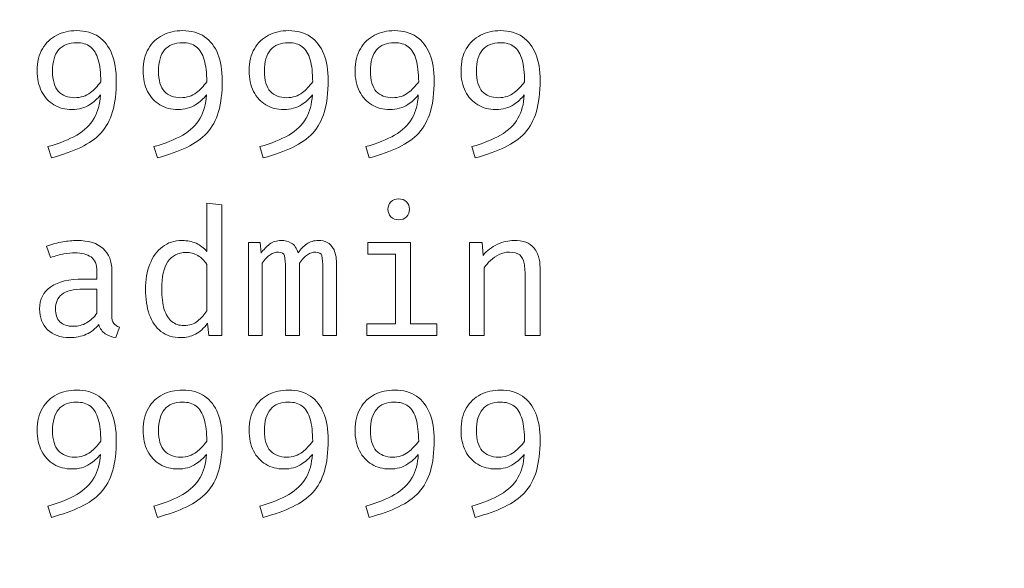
# Model space of a CAD drawing. Header units: millimetres. Extents: x -43.9 to 47.1, y 1.3 to 62.3.
# Tile 9 of 12: x 1.3 to 13.1, y 23.8 to 30.4. Entities that reach past the tile are written whole.
import ezdxf

# ---------------------------------------------------------------- set-up
doc = ezdxf.new("R2010")
doc.units = ezdxf.units.MM
doc.header["$MEASUREMENT"] = 0
doc.layers.add('Layer 1', color=7, linetype='Continuous')

msp = doc.modelspace()

# ---------------------------------------------------------------- linework, layer by layer
at = {"layer": 'Layer 1', "color": 1, "lineweight": 9}
msp.add_open_spline([(47.0787, 21.0947), (47.0787, 21.0947), (-43.9214, 21.0947), (-43.9214, 21.0947), (-43.9214, 21.0947), (-43.9214, 48.8947), (-43.9214, 48.8947), (-43.9214, 48.8947), (47.0787, 48.8947), (47.0787, 48.8947), (47.0787, 48.8947), (47.0787, 21.0947), (47.0787, 21.0947)], degree=3, knots=[0, 0, 0, 0, 0.25, 0.25, 0.25, 0.5, 0.5, 0.5, 0.75, 0.75, 0.75, 1, 1, 1, 1], dxfattribs=at)
at = {"layer": 'Layer 1', "lineweight": 9}
for points, knots in [([(2.0137, 30.2416), (2.1195, 30.2416), (2.2077, 30.2173), (2.2783, 30.1686), (2.3488, 30.1196), (2.4017, 30.0511), (2.4367, 29.9622), (2.4716, 29.8733), (2.4889, 29.7675), (2.4889, 29.6458), (2.4889, 29.499), (2.4741, 29.3745), (2.4441, 29.2725), (2.4141, 29.1706), (2.3675, 29.0856), (2.3047, 29.0168), (2.2419, 28.9487), (2.1615, 28.8912), (2.0634, 28.8446), (1.9654, 28.7977), (1.8482, 28.7561), (1.7121, 28.7187), (1.7121, 28.7187), (1.6708, 28.8538), (1.6708, 28.8538), (1.8091, 28.8929), (1.9241, 28.9388), (2.0158, 28.9921), (2.1075, 29.0453), (2.177, 29.1127), (2.2243, 29.1942), (2.2681, 29.2696), (2.2931, 29.3623), (2.2994, 29.4719), (2.2628, 29.4271), (2.2208, 29.3889), (2.1735, 29.3576), (2.1128, 29.3177), (2.0412, 29.2972), (1.9587, 29.2972), (1.8775, 29.2972), (1.8056, 29.3163), (1.7428, 29.3533), (1.68, 29.3911), (1.6309, 29.444), (1.5949, 29.5135), (1.5597, 29.5826), (1.5417, 29.6655), (1.5417, 29.7632), (1.5417, 29.867), (1.5628, 29.9545), (1.6052, 30.0257), (1.6475, 30.097), (1.7043, 30.1506), (1.7756, 30.1869), (1.8468, 30.2233), (1.9262, 30.2416), (2.0137, 30.2416)], [0, 0, 0, 0, 0.0526316, 0.0526316, 0.0526316, 0.1052632, 0.1052632, 0.1052632, 0.1578947, 0.1578947, 0.1578947, 0.2105263, 0.2105263, 0.2105263, 0.2631579, 0.2631579, 0.2631579, 0.3157895, 0.3157895, 0.3157895, 0.3684211, 0.3684211, 0.3684211, 0.4210526, 0.4210526, 0.4210526, 0.4736842, 0.4736842, 0.4736842, 0.5263158, 0.5263158, 0.5263158, 0.5789474, 0.5789474, 0.5789474, 0.6315789, 0.6315789, 0.6315789, 0.6842105, 0.6842105, 0.6842105, 0.7368421, 0.7368421, 0.7368421, 0.7894737, 0.7894737, 0.7894737, 0.8421053, 0.8421053, 0.8421053, 0.8947368, 0.8947368, 0.8947368, 0.9473684, 0.9473684, 0.9473684, 1, 1, 1, 1]), ([(3.2827, 30.2416), (3.3885, 30.2416), (3.4767, 30.2173), (3.5473, 30.1686), (3.6178, 30.1196), (3.6708, 30.0511), (3.7057, 29.9622), (3.7406, 29.8733), (3.7579, 29.7675), (3.7579, 29.6458), (3.7579, 29.499), (3.7431, 29.3745), (3.7131, 29.2725), (3.6831, 29.1706), (3.6365, 29.0856), (3.5737, 29.0168), (3.5109, 28.9487), (3.4305, 28.8912), (3.3324, 28.8446), (3.2344, 28.7977), (3.1172, 28.7561), (2.9811, 28.7187), (2.9811, 28.7187), (2.9398, 28.8538), (2.9398, 28.8538), (3.0781, 28.8929), (3.1931, 28.9388), (3.2848, 28.9921), (3.3765, 29.0453), (3.446, 29.1127), (3.4933, 29.1942), (3.5371, 29.2696), (3.5621, 29.3623), (3.5684, 29.4719), (3.5318, 29.4271), (3.4898, 29.3889), (3.4425, 29.3576), (3.3818, 29.3177), (3.3102, 29.2972), (3.2277, 29.2972), (3.1465, 29.2972), (3.0746, 29.3163), (3.0118, 29.3533), (2.949, 29.3911), (2.8999, 29.444), (2.864, 29.5135), (2.8287, 29.5826), (2.8107, 29.6655), (2.8107, 29.7632), (2.8107, 29.867), (2.8319, 29.9545), (2.8742, 30.0257), (2.9165, 30.097), (2.9733, 30.1506), (3.0446, 30.1869), (3.1158, 30.2233), (3.1952, 30.2416), (3.2827, 30.2416)], [0, 0, 0, 0, 0.0526316, 0.0526316, 0.0526316, 0.1052632, 0.1052632, 0.1052632, 0.1578947, 0.1578947, 0.1578947, 0.2105263, 0.2105263, 0.2105263, 0.2631579, 0.2631579, 0.2631579, 0.3157895, 0.3157895, 0.3157895, 0.3684211, 0.3684211, 0.3684211, 0.4210526, 0.4210526, 0.4210526, 0.4736842, 0.4736842, 0.4736842, 0.5263158, 0.5263158, 0.5263158, 0.5789474, 0.5789474, 0.5789474, 0.6315789, 0.6315789, 0.6315789, 0.6842105, 0.6842105, 0.6842105, 0.7368421, 0.7368421, 0.7368421, 0.7894737, 0.7894737, 0.7894737, 0.8421053, 0.8421053, 0.8421053, 0.8947368, 0.8947368, 0.8947368, 0.9473684, 0.9473684, 0.9473684, 1, 1, 1, 1]), ([(4.5515, 30.2416), (4.6574, 30.2416), (4.7456, 30.2173), (4.8161, 30.1686), (4.8867, 30.1196), (4.9396, 30.0511), (4.9745, 29.9622), (5.0094, 29.8733), (5.0267, 29.7675), (5.0267, 29.6458), (5.0267, 29.499), (5.0119, 29.3745), (4.9819, 29.2725), (4.9519, 29.1706), (4.9054, 29.0856), (4.8426, 29.0168), (4.7798, 28.9487), (4.6994, 28.8912), (4.6013, 28.8446), (4.5032, 28.7977), (4.3861, 28.7561), (4.2499, 28.7187), (4.2499, 28.7187), (4.2086, 28.8538), (4.2086, 28.8538), (4.3469, 28.8929), (4.4619, 28.9388), (4.5537, 28.9921), (4.6454, 29.0453), (4.7149, 29.1127), (4.7621, 29.1942), (4.8059, 29.2696), (4.8309, 29.3623), (4.8372, 29.4719), (4.8006, 29.4271), (4.7586, 29.3889), (4.7113, 29.3576), (4.6507, 29.3177), (4.5791, 29.2972), (4.4965, 29.2972), (4.4154, 29.2972), (4.3434, 29.3163), (4.2806, 29.3533), (4.2178, 29.3911), (4.1688, 29.444), (4.1328, 29.5135), (4.0975, 29.5826), (4.0795, 29.6655), (4.0795, 29.7632), (4.0795, 29.867), (4.1007, 29.9545), (4.143, 30.0257), (4.1854, 30.097), (4.2422, 30.1506), (4.3134, 30.1869), (4.3847, 30.2233), (4.464, 30.2416), (4.5515, 30.2416)], [0, 0, 0, 0, 0.0526316, 0.0526316, 0.0526316, 0.1052632, 0.1052632, 0.1052632, 0.1578947, 0.1578947, 0.1578947, 0.2105263, 0.2105263, 0.2105263, 0.2631579, 0.2631579, 0.2631579, 0.3157895, 0.3157895, 0.3157895, 0.3684211, 0.3684211, 0.3684211, 0.4210526, 0.4210526, 0.4210526, 0.4736842, 0.4736842, 0.4736842, 0.5263158, 0.5263158, 0.5263158, 0.5789474, 0.5789474, 0.5789474, 0.6315789, 0.6315789, 0.6315789, 0.6842105, 0.6842105, 0.6842105, 0.7368421, 0.7368421, 0.7368421, 0.7894737, 0.7894737, 0.7894737, 0.8421053, 0.8421053, 0.8421053, 0.8947368, 0.8947368, 0.8947368, 0.9473684, 0.9473684, 0.9473684, 1, 1, 1, 1]), ([(5.8205, 30.2416), (5.9264, 30.2416), (6.0146, 30.2173), (6.0851, 30.1686), (6.1557, 30.1196), (6.2086, 30.0511), (6.2435, 29.9622), (6.2785, 29.8733), (6.2957, 29.7675), (6.2957, 29.6458), (6.2957, 29.499), (6.2809, 29.3745), (6.2509, 29.2725), (6.221, 29.1706), (6.1744, 29.0856), (6.1116, 29.0168), (6.0488, 28.9487), (5.9684, 28.8912), (5.8703, 28.8446), (5.7722, 28.7977), (5.6551, 28.7561), (5.5189, 28.7187), (5.5189, 28.7187), (5.4776, 28.8538), (5.4776, 28.8538), (5.6159, 28.8929), (5.7309, 28.9388), (5.8227, 28.9921), (5.9144, 29.0453), (5.9839, 29.1127), (6.0312, 29.1942), (6.0749, 29.2697), (6.1, 29.3624), (6.1063, 29.472), (6.0697, 29.4272), (6.0277, 29.389), (5.9804, 29.3576), (5.9197, 29.3177), (5.8481, 29.2972), (5.7655, 29.2972), (5.6844, 29.2972), (5.6124, 29.3163), (5.5496, 29.3533), (5.4868, 29.3911), (5.4378, 29.444), (5.4018, 29.5135), (5.3665, 29.5826), (5.3485, 29.6655), (5.3485, 29.7632), (5.3485, 29.867), (5.3697, 29.9545), (5.412, 30.0257), (5.4544, 30.097), (5.5112, 30.1506), (5.5824, 30.1869), (5.6537, 30.2233), (5.7331, 30.2416), (5.8205, 30.2416)], [0, 0, 0, 0, 0.0526316, 0.0526316, 0.0526316, 0.1052632, 0.1052632, 0.1052632, 0.1578947, 0.1578947, 0.1578947, 0.2105263, 0.2105263, 0.2105263, 0.2631579, 0.2631579, 0.2631579, 0.3157895, 0.3157895, 0.3157895, 0.3684211, 0.3684211, 0.3684211, 0.4210526, 0.4210526, 0.4210526, 0.4736842, 0.4736842, 0.4736842, 0.5263158, 0.5263158, 0.5263158, 0.5789474, 0.5789474, 0.5789474, 0.6315789, 0.6315789, 0.6315789, 0.6842105, 0.6842105, 0.6842105, 0.7368421, 0.7368421, 0.7368421, 0.7894737, 0.7894737, 0.7894737, 0.8421053, 0.8421053, 0.8421053, 0.8947368, 0.8947368, 0.8947368, 0.9473684, 0.9473684, 0.9473684, 1, 1, 1, 1]), ([(7.0895, 30.2416), (7.1954, 30.2416), (7.2836, 30.2173), (7.3541, 30.1686), (7.4247, 30.1196), (7.4776, 30.0511), (7.5125, 29.9622), (7.5474, 29.8733), (7.5647, 29.7675), (7.5647, 29.6458), (7.5647, 29.499), (7.5499, 29.3745), (7.5199, 29.2725), (7.4899, 29.1706), (7.4434, 29.0856), (7.3806, 29.0168), (7.3178, 28.9487), (7.2373, 28.8912), (7.1393, 28.8446), (7.0412, 28.7977), (6.9241, 28.7561), (6.7879, 28.7187), (6.7879, 28.7187), (6.7466, 28.8538), (6.7466, 28.8538), (6.8849, 28.8929), (6.9999, 28.9388), (7.0916, 28.9921), (7.1834, 29.0453), (7.2529, 29.1127), (7.3001, 29.1942), (7.3439, 29.2696), (7.3689, 29.3623), (7.3752, 29.4719), (7.3386, 29.4271), (7.2966, 29.3889), (7.2493, 29.3576), (7.1887, 29.3177), (7.117, 29.2972), (7.0345, 29.2972), (6.9534, 29.2972), (6.8814, 29.3163), (6.8186, 29.3533), (6.7558, 29.3911), (6.7068, 29.444), (6.6708, 29.5135), (6.6355, 29.5826), (6.6175, 29.6655), (6.6175, 29.7632), (6.6175, 29.867), (6.6387, 29.9545), (6.681, 30.0257), (6.7233, 30.097), (6.7801, 30.1506), (6.8514, 30.1869), (6.9227, 30.2233), (7.002, 30.2416), (7.0895, 30.2416)], [0, 0, 0, 0, 0.0526316, 0.0526316, 0.0526316, 0.1052632, 0.1052632, 0.1052632, 0.1578947, 0.1578947, 0.1578947, 0.2105263, 0.2105263, 0.2105263, 0.2631579, 0.2631579, 0.2631579, 0.3157895, 0.3157895, 0.3157895, 0.3684211, 0.3684211, 0.3684211, 0.4210526, 0.4210526, 0.4210526, 0.4736842, 0.4736842, 0.4736842, 0.5263158, 0.5263158, 0.5263158, 0.5789474, 0.5789474, 0.5789474, 0.6315789, 0.6315789, 0.6315789, 0.6842105, 0.6842105, 0.6842105, 0.7368421, 0.7368421, 0.7368421, 0.7894737, 0.7894737, 0.7894737, 0.8421053, 0.8421053, 0.8421053, 0.8947368, 0.8947368, 0.8947368, 0.9473684, 0.9473684, 0.9473684, 1, 1, 1, 1]), ([(2.3037, 29.6289), (2.3027, 29.7367), (2.2925, 29.8245), (2.2737, 29.8917), (2.2529, 29.9647), (2.2211, 30.0172), (2.1784, 30.0493), (2.1358, 30.0815), (2.0807, 30.0977), (2.0137, 30.0977), (1.9191, 30.0977), (1.8475, 30.0688), (1.7988, 30.0109), (1.7502, 29.953), (1.7258, 29.868), (1.7258, 29.7569), (1.7258, 29.6461), (1.7491, 29.5653), (1.7964, 29.5149), (1.8433, 29.4644), (1.9082, 29.4394), (1.9915, 29.4394), (2.0641, 29.4394), (2.1269, 29.4595), (2.1798, 29.5004), (2.223, 29.5341), (2.2643, 29.5769), (2.3037, 29.6289)], [0, 0, 0, 0, 0.1111111, 0.1111111, 0.1111111, 0.2222222, 0.2222222, 0.2222222, 0.3333333, 0.3333333, 0.3333333, 0.4444444, 0.4444444, 0.4444444, 0.5555556, 0.5555556, 0.5555556, 0.6666667, 0.6666667, 0.6666667, 0.7777778, 0.7777778, 0.7777778, 0.8888889, 0.8888889, 0.8888889, 1, 1, 1, 1]), ([(3.5727, 29.6289), (3.5717, 29.7367), (3.5616, 29.8245), (3.5427, 29.8917), (3.5219, 29.9647), (3.4901, 30.0172), (3.4474, 30.0493), (3.4048, 30.0815), (3.3497, 30.0977), (3.2827, 30.0977), (3.1882, 30.0977), (3.1165, 30.0688), (3.0679, 30.0109), (3.0192, 29.953), (2.9948, 29.868), (2.9948, 29.7569), (2.9948, 29.6461), (3.0181, 29.5653), (3.0654, 29.5149), (3.1123, 29.4644), (3.1772, 29.4394), (3.2605, 29.4394), (3.3331, 29.4394), (3.3959, 29.4595), (3.4489, 29.5004), (3.4921, 29.5341), (3.5333, 29.5769), (3.5727, 29.6289)], [0, 0, 0, 0, 0.1111111, 0.1111111, 0.1111111, 0.2222222, 0.2222222, 0.2222222, 0.3333333, 0.3333333, 0.3333333, 0.4444444, 0.4444444, 0.4444444, 0.5555556, 0.5555556, 0.5555556, 0.6666667, 0.6666667, 0.6666667, 0.7777778, 0.7777778, 0.7777778, 0.8888889, 0.8888889, 0.8888889, 1, 1, 1, 1]), ([(4.8415, 29.6288), (4.8405, 29.7367), (4.8304, 29.8244), (4.8115, 29.8917), (4.7907, 29.9647), (4.759, 30.0172), (4.7163, 30.0493), (4.6736, 30.0815), (4.6186, 30.0977), (4.5515, 30.0977), (4.457, 30.0977), (4.3854, 30.0688), (4.3367, 30.0109), (4.288, 29.953), (4.2637, 29.868), (4.2637, 29.7569), (4.2637, 29.6461), (4.287, 29.5653), (4.3342, 29.5149), (4.3811, 29.4644), (4.4461, 29.4394), (4.5293, 29.4394), (4.602, 29.4394), (4.6648, 29.4595), (4.7177, 29.5004), (4.7608, 29.5341), (4.8021, 29.5768), (4.8415, 29.6288)], [0, 0, 0, 0, 0.1111111, 0.1111111, 0.1111111, 0.2222222, 0.2222222, 0.2222222, 0.3333333, 0.3333333, 0.3333333, 0.4444444, 0.4444444, 0.4444444, 0.5555556, 0.5555556, 0.5555556, 0.6666667, 0.6666667, 0.6666667, 0.7777778, 0.7777778, 0.7777778, 0.8888889, 0.8888889, 0.8888889, 1, 1, 1, 1]), ([(6.1105, 29.6288), (6.1095, 29.7367), (6.0994, 29.8244), (6.0805, 29.8917), (6.0597, 29.9647), (6.028, 30.0172), (5.9853, 30.0493), (5.9426, 30.0815), (5.8876, 30.0977), (5.8205, 30.0977), (5.726, 30.0977), (5.6544, 30.0688), (5.6057, 30.0109), (5.557, 29.953), (5.5327, 29.868), (5.5327, 29.7569), (5.5327, 29.6461), (5.556, 29.5653), (5.6032, 29.5149), (5.6502, 29.4644), (5.7151, 29.4394), (5.7983, 29.4394), (5.871, 29.4394), (5.9338, 29.4595), (5.9867, 29.5004), (6.0298, 29.5341), (6.0711, 29.5768), (6.1105, 29.6288)], [0, 0, 0, 0, 0.1111111, 0.1111111, 0.1111111, 0.2222222, 0.2222222, 0.2222222, 0.3333333, 0.3333333, 0.3333333, 0.4444444, 0.4444444, 0.4444444, 0.5555556, 0.5555556, 0.5555556, 0.6666667, 0.6666667, 0.6666667, 0.7777778, 0.7777778, 0.7777778, 0.8888889, 0.8888889, 0.8888889, 1, 1, 1, 1]), ([(7.3795, 29.6288), (7.3785, 29.7367), (7.3684, 29.8244), (7.3495, 29.8917), (7.3287, 29.9647), (7.297, 30.0172), (7.2543, 30.0493), (7.2116, 30.0815), (7.1566, 30.0977), (7.0895, 30.0977), (6.995, 30.0977), (6.9234, 30.0688), (6.8747, 30.0109), (6.826, 29.953), (6.8017, 29.868), (6.8017, 29.7569), (6.8017, 29.6461), (6.8249, 29.5653), (6.8722, 29.5149), (6.9191, 29.4644), (6.984, 29.4394), (7.0673, 29.4394), (7.14, 29.4394), (7.2028, 29.4595), (7.2557, 29.5004), (7.2988, 29.5341), (7.3401, 29.5768), (7.3795, 29.6288)], [0, 0, 0, 0, 0.1111111, 0.1111111, 0.1111111, 0.2222222, 0.2222222, 0.2222222, 0.3333333, 0.3333333, 0.3333333, 0.4444444, 0.4444444, 0.4444444, 0.5555556, 0.5555556, 0.5555556, 0.6666667, 0.6666667, 0.6666667, 0.7777778, 0.7777778, 0.7777778, 0.8888889, 0.8888889, 0.8888889, 1, 1, 1, 1]), ([(5.8702, 28.2294), (5.9097, 28.2294), (5.9415, 28.2174), (5.9651, 28.1934), (5.9884, 28.1694), (6.0004, 28.1401), (6.0004, 28.1055), (6.0004, 28.0696), (5.9884, 28.0396), (5.9651, 28.0152), (5.9415, 27.9909), (5.9097, 27.9785), (5.8702, 27.9785), (5.8328, 27.9785), (5.8021, 27.9909), (5.7782, 28.0152), (5.7542, 28.0396), (5.7422, 28.0696), (5.7422, 28.1055), (5.7422, 28.1401), (5.7542, 28.1694), (5.7782, 28.1934), (5.8021, 28.2174), (5.8328, 28.2294), (5.8702, 28.2294)], [0, 0, 0, 0, 0.125, 0.125, 0.125, 0.25, 0.25, 0.25, 0.375, 0.375, 0.375, 0.5, 0.5, 0.5, 0.625, 0.625, 0.625, 0.75, 0.75, 0.75, 0.875, 0.875, 0.875, 1, 1, 1, 1]), ([(3.5748, 28.1788), (3.5748, 28.1788), (3.7526, 28.1562), (3.7526, 28.1562), (3.7526, 28.1562), (3.7526, 26.5934), (3.7526, 26.5934), (3.7526, 26.5934), (3.597, 26.5934), (3.597, 26.5934), (3.597, 26.5934), (3.5801, 26.7405), (3.5801, 26.7405), (3.5385, 26.6812), (3.4908, 26.6378), (3.4369, 26.6103), (3.3829, 26.5825), (3.325, 26.5687), (3.2637, 26.5687), (3.167, 26.5687), (3.0873, 26.5934), (3.0245, 26.6417), (2.9617, 26.6908), (2.9151, 26.7585), (2.8848, 26.846), (2.8544, 26.9331), (2.8393, 27.034), (2.8393, 27.149), (2.8393, 27.2601), (2.8566, 27.3603), (2.8911, 27.4482), (2.9257, 27.536), (2.9758, 27.6048), (3.0411, 27.6553), (3.1063, 27.7057), (3.1846, 27.7308), (3.2764, 27.7308), (3.3406, 27.7308), (3.397, 27.7198), (3.4457, 27.6979), (3.4944, 27.6754), (3.5374, 27.6426), (3.5748, 27.5995), (3.5748, 27.5995), (3.5748, 28.1788), (3.5748, 28.1788)], [0, 0, 0, 0, 0.0666667, 0.0666667, 0.0666667, 0.1333333, 0.1333333, 0.1333333, 0.2, 0.2, 0.2, 0.2666667, 0.2666667, 0.2666667, 0.3333333, 0.3333333, 0.3333333, 0.4, 0.4, 0.4, 0.4666667, 0.4666667, 0.4666667, 0.5333333, 0.5333333, 0.5333333, 0.6, 0.6, 0.6, 0.6666667, 0.6666667, 0.6666667, 0.7333333, 0.7333333, 0.7333333, 0.8, 0.8, 0.8, 0.8666667, 0.8666667, 0.8666667, 0.9333333, 0.9333333, 0.9333333, 1, 1, 1, 1]), ([(2.4361, 26.8369), (2.4361, 26.7924), (2.4435, 26.7596), (2.4583, 26.7395), (2.4731, 26.7191), (2.496, 26.7035), (2.5271, 26.694), (2.5271, 26.694), (2.4837, 26.5688), (2.4837, 26.5688), (2.4357, 26.5755), (2.3937, 26.5906), (2.3578, 26.615), (2.3218, 26.6393), (2.2957, 26.6764), (2.2794, 26.7258), (2.2392, 26.6739), (2.1891, 26.6351), (2.1292, 26.609), (2.0692, 26.5822), (2.0029, 26.5688), (1.9302, 26.5688), (1.8187, 26.5688), (1.7309, 26.6002), (1.6667, 26.6633), (1.6025, 26.7261), (1.5704, 26.8094), (1.5704, 26.9131), (1.5704, 27.0281), (1.6152, 27.1163), (1.7048, 27.1777), (1.7944, 27.239), (1.9238, 27.2697), (2.0932, 27.2697), (2.0932, 27.2697), (2.2572, 27.2697), (2.2572, 27.2697), (2.2572, 27.2697), (2.2572, 27.3625), (2.2572, 27.3625), (2.2572, 27.4433), (2.2336, 27.5001), (2.187, 27.5336), (2.1397, 27.5671), (2.0748, 27.5837), (1.9916, 27.5837), (1.9549, 27.5837), (1.9118, 27.5795), (1.8625, 27.5707), (1.8131, 27.5618), (1.7594, 27.5474), (1.7016, 27.5269), (1.7016, 27.5269), (1.655, 27.6613), (1.655, 27.6613), (1.7235, 27.6864), (1.7877, 27.7047), (1.8476, 27.7149), (1.9076, 27.7259), (1.9648, 27.7308), (2.0191, 27.7308), (2.1581, 27.7308), (2.2622, 27.6987), (2.3317, 27.6342), (2.4015, 27.5696), (2.4361, 27.4818), (2.4361, 27.3713), (2.4361, 27.3713), (2.4361, 26.8369), (2.4361, 26.8369)], [0, 0, 0, 0, 0.0434783, 0.0434783, 0.0434783, 0.0869565, 0.0869565, 0.0869565, 0.1304348, 0.1304348, 0.1304348, 0.173913, 0.173913, 0.173913, 0.2173913, 0.2173913, 0.2173913, 0.2608696, 0.2608696, 0.2608696, 0.3043478, 0.3043478, 0.3043478, 0.3478261, 0.3478261, 0.3478261, 0.3913043, 0.3913043, 0.3913043, 0.4347826, 0.4347826, 0.4347826, 0.4782609, 0.4782609, 0.4782609, 0.5217391, 0.5217391, 0.5217391, 0.5652174, 0.5652174, 0.5652174, 0.6086957, 0.6086957, 0.6086957, 0.6521739, 0.6521739, 0.6521739, 0.6956522, 0.6956522, 0.6956522, 0.7391304, 0.7391304, 0.7391304, 0.7826087, 0.7826087, 0.7826087, 0.826087, 0.826087, 0.826087, 0.8695652, 0.8695652, 0.8695652, 0.9130435, 0.9130435, 0.9130435, 0.9565217, 0.9565217, 0.9565217, 1, 1, 1, 1]), ([(4.9125, 27.7309), (4.9485, 27.7309), (4.9827, 27.7234), (5.0155, 27.7079), (5.0483, 27.6924), (5.0755, 27.6624), (5.0966, 27.618), (5.1178, 27.5735), (5.1284, 27.5083), (5.1284, 27.4229), (5.1284, 27.4229), (5.1284, 26.5931), (5.1284, 26.5931), (5.1284, 26.5931), (4.9633, 26.5931), (4.9633, 26.5931), (4.9633, 26.5931), (4.9633, 27.3947), (4.9633, 27.3947), (4.9633, 27.4642), (4.959, 27.515), (4.9506, 27.546), (4.9421, 27.5767), (4.9178, 27.5922), (4.8775, 27.5922), (4.8444, 27.5922), (4.8112, 27.582), (4.7788, 27.5612), (4.7456, 27.5404), (4.7139, 27.5061), (4.6828, 27.4589), (4.6828, 27.4589), (4.6828, 26.5931), (4.6828, 26.5931), (4.6828, 26.5931), (4.5167, 26.5931), (4.5167, 26.5931), (4.5167, 26.5931), (4.5167, 27.3947), (4.5167, 27.3947), (4.5167, 27.4642), (4.5124, 27.515), (4.504, 27.546), (4.4955, 27.5767), (4.4711, 27.5922), (4.4309, 27.5922), (4.3964, 27.5922), (4.3628, 27.582), (4.3311, 27.5612), (4.2986, 27.5404), (4.2672, 27.5061), (4.2362, 27.4589), (4.2362, 27.4589), (4.2362, 26.5931), (4.2362, 26.5931), (4.2362, 26.5931), (4.0722, 26.5931), (4.0722, 26.5931), (4.0722, 26.5931), (4.0722, 27.7079), (4.0722, 27.7079), (4.0722, 27.7079), (4.2119, 27.7079), (4.2119, 27.7079), (4.2119, 27.7079), (4.2224, 27.5785), (4.2224, 27.5785), (4.2528, 27.6215), (4.287, 27.6578), (4.3244, 27.6871), (4.3621, 27.7164), (4.4091, 27.7309), (4.4648, 27.7309), (4.5071, 27.7309), (4.547, 27.721), (4.5844, 27.7009), (4.6218, 27.6804), (4.6493, 27.6416), (4.6669, 27.5837), (4.6973, 27.6275), (4.7315, 27.6631), (4.7696, 27.6903), (4.8077, 27.7175), (4.8553, 27.7309), (4.9125, 27.7309)], [0, 0, 0, 0, 0.0357143, 0.0357143, 0.0357143, 0.0714286, 0.0714286, 0.0714286, 0.1071429, 0.1071429, 0.1071429, 0.1428571, 0.1428571, 0.1428571, 0.1785714, 0.1785714, 0.1785714, 0.2142857, 0.2142857, 0.2142857, 0.25, 0.25, 0.25, 0.2857143, 0.2857143, 0.2857143, 0.3214286, 0.3214286, 0.3214286, 0.3571429, 0.3571429, 0.3571429, 0.3928571, 0.3928571, 0.3928571, 0.4285714, 0.4285714, 0.4285714, 0.4642857, 0.4642857, 0.4642857, 0.5, 0.5, 0.5, 0.5357143, 0.5357143, 0.5357143, 0.5714286, 0.5714286, 0.5714286, 0.6071429, 0.6071429, 0.6071429, 0.6428571, 0.6428571, 0.6428571, 0.6785714, 0.6785714, 0.6785714, 0.7142857, 0.7142857, 0.7142857, 0.75, 0.75, 0.75, 0.7857143, 0.7857143, 0.7857143, 0.8214286, 0.8214286, 0.8214286, 0.8571429, 0.8571429, 0.8571429, 0.8928571, 0.8928571, 0.8928571, 0.9285714, 0.9285714, 0.9285714, 0.9642857, 0.9642857, 0.9642857, 1, 1, 1, 1]), ([(6.7181, 26.5933), (6.7181, 26.5933), (6.7181, 27.7077), (6.7181, 27.7077), (6.7181, 27.7077), (6.8694, 27.7077), (6.8694, 27.7077), (6.8694, 27.7077), (6.8832, 27.5532), (6.8832, 27.5532), (6.9283, 27.6103), (6.9848, 27.6544), (7.0532, 27.6851), (7.1213, 27.7158), (7.1873, 27.731), (7.2515, 27.731), (7.3608, 27.731), (7.4402, 27.7021), (7.4899, 27.6442), (7.54, 27.5864), (7.5647, 27.5059), (7.5647, 27.4029), (7.5647, 27.4029), (7.5647, 26.5933), (7.5647, 26.5933), (7.5647, 26.5933), (7.3869, 26.5933), (7.3869, 26.5933), (7.3869, 26.5933), (7.3869, 27.2717), (7.3869, 27.2717), (7.3869, 27.3479), (7.3827, 27.4093), (7.3742, 27.4562), (7.3658, 27.5031), (7.3481, 27.5377), (7.3213, 27.5588), (7.2945, 27.5807), (7.2529, 27.5913), (7.1964, 27.5913), (7.1527, 27.5913), (7.1114, 27.5818), (7.073, 27.5627), (7.0345, 27.5437), (7.0003, 27.52), (6.9703, 27.4915), (6.9403, 27.4629), (6.9156, 27.434), (6.8959, 27.405), (6.8959, 27.405), (6.8959, 26.5933), (6.8959, 26.5933), (6.8959, 26.5933), (6.7181, 26.5933), (6.7181, 26.5933)], [0, 0, 0, 0, 0.0555556, 0.0555556, 0.0555556, 0.1111111, 0.1111111, 0.1111111, 0.1666667, 0.1666667, 0.1666667, 0.2222222, 0.2222222, 0.2222222, 0.2777778, 0.2777778, 0.2777778, 0.3333333, 0.3333333, 0.3333333, 0.3888889, 0.3888889, 0.3888889, 0.4444444, 0.4444444, 0.4444444, 0.5, 0.5, 0.5, 0.5555556, 0.5555556, 0.5555556, 0.6111111, 0.6111111, 0.6111111, 0.6666667, 0.6666667, 0.6666667, 0.7222222, 0.7222222, 0.7222222, 0.7777778, 0.7777778, 0.7777778, 0.8333333, 0.8333333, 0.8333333, 0.8888889, 0.8888889, 0.8888889, 0.9444444, 0.9444444, 0.9444444, 1, 1, 1, 1]), ([(6.012, 27.7076), (6.012, 27.7076), (6.012, 26.7343), (6.012, 26.7343), (6.012, 26.7343), (6.3264, 26.7343), (6.3264, 26.7343), (6.3264, 26.7343), (6.3264, 26.5932), (6.3264, 26.5932), (6.3264, 26.5932), (5.4903, 26.5932), (5.4903, 26.5932), (5.4903, 26.5932), (5.4903, 26.7343), (5.4903, 26.7343), (5.4903, 26.7343), (5.8342, 26.7343), (5.8342, 26.7343), (5.8342, 26.7343), (5.8342, 27.5668), (5.8342, 27.5668), (5.8342, 27.5668), (5.5009, 27.5668), (5.5009, 27.5668), (5.5009, 27.5668), (5.5009, 27.7076), (5.5009, 27.7076), (5.5009, 27.7076), (6.012, 27.7076), (6.012, 27.7076)], [0, 0, 0, 0, 0.1, 0.1, 0.1, 0.2, 0.2, 0.2, 0.3, 0.3, 0.3, 0.4, 0.4, 0.4, 0.5, 0.5, 0.5, 0.6, 0.6, 0.6, 0.7, 0.7, 0.7, 0.8, 0.8, 0.8, 0.9, 0.9, 0.9, 1, 1, 1, 1]), ([(3.3229, 27.5882), (3.2298, 27.5882), (3.1582, 27.5515), (3.1081, 27.4789), (3.058, 27.4062), (3.0329, 27.2965), (3.0329, 27.149), (3.0329, 27.0527), (3.0432, 26.9726), (3.0636, 26.9074), (3.0841, 26.8428), (3.1144, 26.7941), (3.1539, 26.7613), (3.1942, 26.7289), (3.2428, 26.713), (3.3007, 26.713), (3.3642, 26.713), (3.4185, 26.7306), (3.463, 26.767), (3.5081, 26.8026), (3.5452, 26.8435), (3.5748, 26.8887), (3.5748, 26.8887), (3.5748, 27.4454), (3.5748, 27.4454), (3.5445, 27.4905), (3.5078, 27.5254), (3.4647, 27.5508), (3.4217, 27.5755), (3.3744, 27.5882), (3.3229, 27.5882)], [0, 0, 0, 0, 0.1, 0.1, 0.1, 0.2, 0.2, 0.2, 0.3, 0.3, 0.3, 0.4, 0.4, 0.4, 0.5, 0.5, 0.5, 0.6, 0.6, 0.6, 0.7, 0.7, 0.7, 0.8, 0.8, 0.8, 0.9, 0.9, 0.9, 1, 1, 1, 1]), ([(1.9757, 26.7046), (2.0307, 26.7046), (2.0833, 26.7183), (2.1334, 26.7462), (2.1835, 26.7741), (2.2248, 26.8129), (2.2572, 26.8619), (2.2572, 26.8619), (2.2572, 27.1491), (2.2572, 27.1491), (2.2572, 27.1491), (2.0964, 27.1491), (2.0964, 27.1491), (1.9736, 27.1491), (1.8872, 27.1276), (1.8364, 27.0852), (1.7859, 27.0433), (1.7609, 26.9865), (1.7609, 26.9152), (1.7609, 26.8457), (1.7785, 26.7935), (1.8141, 26.7579), (1.8501, 26.7222), (1.9037, 26.7046), (1.9757, 26.7046)], [0, 0, 0, 0, 0.125, 0.125, 0.125, 0.25, 0.25, 0.25, 0.375, 0.375, 0.375, 0.5, 0.5, 0.5, 0.625, 0.625, 0.625, 0.75, 0.75, 0.75, 0.875, 0.875, 0.875, 1, 1, 1, 1]), ([(2.0137, 25.9416), (2.1195, 25.9416), (2.2077, 25.9173), (2.2783, 25.8686), (2.3488, 25.8196), (2.4017, 25.7511), (2.4367, 25.6622), (2.4716, 25.5733), (2.4889, 25.4675), (2.4889, 25.3458), (2.4889, 25.199), (2.4741, 25.0745), (2.4441, 24.9725), (2.4141, 24.8706), (2.3675, 24.7856), (2.3047, 24.7168), (2.2419, 24.6487), (2.1615, 24.5912), (2.0634, 24.5446), (1.9654, 24.4977), (1.8482, 24.4561), (1.7121, 24.4187), (1.7121, 24.4187), (1.6708, 24.5538), (1.6708, 24.5538), (1.8091, 24.5929), (1.9241, 24.6388), (2.0158, 24.6921), (2.1075, 24.7453), (2.177, 24.8127), (2.2243, 24.8942), (2.2681, 24.9696), (2.2931, 25.0623), (2.2994, 25.1719), (2.2628, 25.1271), (2.2208, 25.0889), (2.1735, 25.0576), (2.1128, 25.0177), (2.0412, 24.9972), (1.9587, 24.9972), (1.8775, 24.9972), (1.8056, 25.0163), (1.7428, 25.0533), (1.68, 25.0911), (1.6309, 25.144), (1.5949, 25.2135), (1.5597, 25.2826), (1.5417, 25.3655), (1.5417, 25.4632), (1.5417, 25.567), (1.5628, 25.6545), (1.6052, 25.7257), (1.6475, 25.797), (1.7043, 25.8506), (1.7756, 25.8869), (1.8468, 25.9233), (1.9262, 25.9416), (2.0137, 25.9416)], [0, 0, 0, 0, 0.0526316, 0.0526316, 0.0526316, 0.1052632, 0.1052632, 0.1052632, 0.1578947, 0.1578947, 0.1578947, 0.2105263, 0.2105263, 0.2105263, 0.2631579, 0.2631579, 0.2631579, 0.3157895, 0.3157895, 0.3157895, 0.3684211, 0.3684211, 0.3684211, 0.4210526, 0.4210526, 0.4210526, 0.4736842, 0.4736842, 0.4736842, 0.5263158, 0.5263158, 0.5263158, 0.5789474, 0.5789474, 0.5789474, 0.6315789, 0.6315789, 0.6315789, 0.6842105, 0.6842105, 0.6842105, 0.7368421, 0.7368421, 0.7368421, 0.7894737, 0.7894737, 0.7894737, 0.8421053, 0.8421053, 0.8421053, 0.8947368, 0.8947368, 0.8947368, 0.9473684, 0.9473684, 0.9473684, 1, 1, 1, 1]), ([(3.2827, 25.9416), (3.3885, 25.9416), (3.4767, 25.9173), (3.5473, 25.8686), (3.6178, 25.8196), (3.6708, 25.7511), (3.7057, 25.6622), (3.7406, 25.5733), (3.7579, 25.4675), (3.7579, 25.3458), (3.7579, 25.199), (3.7431, 25.0745), (3.7131, 24.9725), (3.6831, 24.8706), (3.6365, 24.7856), (3.5737, 24.7168), (3.5109, 24.6487), (3.4305, 24.5912), (3.3324, 24.5446), (3.2344, 24.4977), (3.1172, 24.4561), (2.9811, 24.4187), (2.9811, 24.4187), (2.9398, 24.5538), (2.9398, 24.5538), (3.0781, 24.5929), (3.1931, 24.6388), (3.2848, 24.6921), (3.3765, 24.7453), (3.446, 24.8127), (3.4933, 24.8942), (3.5371, 24.9696), (3.5621, 25.0623), (3.5684, 25.1719), (3.5318, 25.1271), (3.4898, 25.0889), (3.4425, 25.0576), (3.3818, 25.0177), (3.3102, 24.9972), (3.2277, 24.9972), (3.1465, 24.9972), (3.0746, 25.0163), (3.0118, 25.0533), (2.949, 25.0911), (2.8999, 25.144), (2.864, 25.2135), (2.8287, 25.2826), (2.8107, 25.3655), (2.8107, 25.4632), (2.8107, 25.567), (2.8319, 25.6545), (2.8742, 25.7257), (2.9165, 25.797), (2.9733, 25.8506), (3.0446, 25.8869), (3.1158, 25.9233), (3.1952, 25.9416), (3.2827, 25.9416)], [0, 0, 0, 0, 0.0526316, 0.0526316, 0.0526316, 0.1052632, 0.1052632, 0.1052632, 0.1578947, 0.1578947, 0.1578947, 0.2105263, 0.2105263, 0.2105263, 0.2631579, 0.2631579, 0.2631579, 0.3157895, 0.3157895, 0.3157895, 0.3684211, 0.3684211, 0.3684211, 0.4210526, 0.4210526, 0.4210526, 0.4736842, 0.4736842, 0.4736842, 0.5263158, 0.5263158, 0.5263158, 0.5789474, 0.5789474, 0.5789474, 0.6315789, 0.6315789, 0.6315789, 0.6842105, 0.6842105, 0.6842105, 0.7368421, 0.7368421, 0.7368421, 0.7894737, 0.7894737, 0.7894737, 0.8421053, 0.8421053, 0.8421053, 0.8947368, 0.8947368, 0.8947368, 0.9473684, 0.9473684, 0.9473684, 1, 1, 1, 1]), ([(4.5515, 25.9416), (4.6574, 25.9416), (4.7456, 25.9173), (4.8161, 25.8686), (4.8867, 25.8196), (4.9396, 25.7511), (4.9745, 25.6622), (5.0094, 25.5733), (5.0267, 25.4675), (5.0267, 25.3458), (5.0267, 25.199), (5.0119, 25.0745), (4.9819, 24.9725), (4.9519, 24.8706), (4.9054, 24.7856), (4.8426, 24.7168), (4.7798, 24.6487), (4.6994, 24.5912), (4.6013, 24.5446), (4.5032, 24.4977), (4.3861, 24.4561), (4.2499, 24.4187), (4.2499, 24.4187), (4.2086, 24.5538), (4.2086, 24.5538), (4.3469, 24.5929), (4.4619, 24.6388), (4.5537, 24.6921), (4.6454, 24.7453), (4.7149, 24.8127), (4.7621, 24.8942), (4.8059, 24.9696), (4.8309, 25.0623), (4.8372, 25.1719), (4.8006, 25.1271), (4.7586, 25.0889), (4.7113, 25.0576), (4.6507, 25.0177), (4.5791, 24.9972), (4.4965, 24.9972), (4.4154, 24.9972), (4.3434, 25.0163), (4.2806, 25.0533), (4.2178, 25.0911), (4.1688, 25.144), (4.1328, 25.2135), (4.0975, 25.2826), (4.0795, 25.3655), (4.0795, 25.4632), (4.0795, 25.567), (4.1007, 25.6545), (4.143, 25.7257), (4.1854, 25.797), (4.2422, 25.8506), (4.3134, 25.8869), (4.3847, 25.9233), (4.464, 25.9416), (4.5515, 25.9416)], [0, 0, 0, 0, 0.0526316, 0.0526316, 0.0526316, 0.1052632, 0.1052632, 0.1052632, 0.1578947, 0.1578947, 0.1578947, 0.2105263, 0.2105263, 0.2105263, 0.2631579, 0.2631579, 0.2631579, 0.3157895, 0.3157895, 0.3157895, 0.3684211, 0.3684211, 0.3684211, 0.4210526, 0.4210526, 0.4210526, 0.4736842, 0.4736842, 0.4736842, 0.5263158, 0.5263158, 0.5263158, 0.5789474, 0.5789474, 0.5789474, 0.6315789, 0.6315789, 0.6315789, 0.6842105, 0.6842105, 0.6842105, 0.7368421, 0.7368421, 0.7368421, 0.7894737, 0.7894737, 0.7894737, 0.8421053, 0.8421053, 0.8421053, 0.8947368, 0.8947368, 0.8947368, 0.9473684, 0.9473684, 0.9473684, 1, 1, 1, 1]), ([(5.8205, 25.9416), (5.9264, 25.9416), (6.0146, 25.9173), (6.0851, 25.8686), (6.1557, 25.8196), (6.2086, 25.7511), (6.2435, 25.6622), (6.2785, 25.5733), (6.2957, 25.4675), (6.2957, 25.3458), (6.2957, 25.199), (6.2809, 25.0745), (6.2509, 24.9725), (6.221, 24.8706), (6.1744, 24.7856), (6.1116, 24.7168), (6.0488, 24.6487), (5.9684, 24.5912), (5.8703, 24.5446), (5.7722, 24.4977), (5.6551, 24.4561), (5.5189, 24.4187), (5.5189, 24.4187), (5.4776, 24.5538), (5.4776, 24.5538), (5.6159, 24.5929), (5.7309, 24.6388), (5.8227, 24.6921), (5.9144, 24.7453), (5.9839, 24.8127), (6.0312, 24.8942), (6.0749, 24.9697), (6.1, 25.0624), (6.1063, 25.172), (6.0697, 25.1272), (6.0277, 25.089), (5.9804, 25.0576), (5.9197, 25.0177), (5.8481, 24.9972), (5.7655, 24.9972), (5.6844, 24.9972), (5.6124, 25.0163), (5.5496, 25.0533), (5.4868, 25.0911), (5.4378, 25.144), (5.4018, 25.2135), (5.3665, 25.2826), (5.3485, 25.3655), (5.3485, 25.4632), (5.3485, 25.567), (5.3697, 25.6545), (5.412, 25.7257), (5.4544, 25.797), (5.5112, 25.8506), (5.5824, 25.8869), (5.6537, 25.9233), (5.7331, 25.9416), (5.8205, 25.9416)], [0, 0, 0, 0, 0.0526316, 0.0526316, 0.0526316, 0.1052632, 0.1052632, 0.1052632, 0.1578947, 0.1578947, 0.1578947, 0.2105263, 0.2105263, 0.2105263, 0.2631579, 0.2631579, 0.2631579, 0.3157895, 0.3157895, 0.3157895, 0.3684211, 0.3684211, 0.3684211, 0.4210526, 0.4210526, 0.4210526, 0.4736842, 0.4736842, 0.4736842, 0.5263158, 0.5263158, 0.5263158, 0.5789474, 0.5789474, 0.5789474, 0.6315789, 0.6315789, 0.6315789, 0.6842105, 0.6842105, 0.6842105, 0.7368421, 0.7368421, 0.7368421, 0.7894737, 0.7894737, 0.7894737, 0.8421053, 0.8421053, 0.8421053, 0.8947368, 0.8947368, 0.8947368, 0.9473684, 0.9473684, 0.9473684, 1, 1, 1, 1]), ([(7.0895, 25.9416), (7.1954, 25.9416), (7.2836, 25.9173), (7.3541, 25.8686), (7.4247, 25.8196), (7.4776, 25.7511), (7.5125, 25.6622), (7.5474, 25.5733), (7.5647, 25.4675), (7.5647, 25.3458), (7.5647, 25.199), (7.5499, 25.0745), (7.5199, 24.9725), (7.4899, 24.8706), (7.4434, 24.7856), (7.3806, 24.7168), (7.3178, 24.6487), (7.2373, 24.5912), (7.1393, 24.5446), (7.0412, 24.4977), (6.9241, 24.4561), (6.7879, 24.4187), (6.7879, 24.4187), (6.7466, 24.5538), (6.7466, 24.5538), (6.8849, 24.5929), (6.9999, 24.6388), (7.0916, 24.6921), (7.1834, 24.7453), (7.2529, 24.8127), (7.3001, 24.8942), (7.3439, 24.9696), (7.3689, 25.0623), (7.3752, 25.1719), (7.3386, 25.1271), (7.2966, 25.0889), (7.2493, 25.0576), (7.1887, 25.0177), (7.117, 24.9972), (7.0345, 24.9972), (6.9534, 24.9972), (6.8814, 25.0163), (6.8186, 25.0533), (6.7558, 25.0911), (6.7068, 25.144), (6.6708, 25.2135), (6.6355, 25.2826), (6.6175, 25.3655), (6.6175, 25.4632), (6.6175, 25.567), (6.6387, 25.6545), (6.681, 25.7257), (6.7233, 25.797), (6.7801, 25.8506), (6.8514, 25.8869), (6.9227, 25.9233), (7.002, 25.9416), (7.0895, 25.9416)], [0, 0, 0, 0, 0.0526316, 0.0526316, 0.0526316, 0.1052632, 0.1052632, 0.1052632, 0.1578947, 0.1578947, 0.1578947, 0.2105263, 0.2105263, 0.2105263, 0.2631579, 0.2631579, 0.2631579, 0.3157895, 0.3157895, 0.3157895, 0.3684211, 0.3684211, 0.3684211, 0.4210526, 0.4210526, 0.4210526, 0.4736842, 0.4736842, 0.4736842, 0.5263158, 0.5263158, 0.5263158, 0.5789474, 0.5789474, 0.5789474, 0.6315789, 0.6315789, 0.6315789, 0.6842105, 0.6842105, 0.6842105, 0.7368421, 0.7368421, 0.7368421, 0.7894737, 0.7894737, 0.7894737, 0.8421053, 0.8421053, 0.8421053, 0.8947368, 0.8947368, 0.8947368, 0.9473684, 0.9473684, 0.9473684, 1, 1, 1, 1]), ([(2.3037, 25.3289), (2.3027, 25.4367), (2.2925, 25.5245), (2.2737, 25.5917), (2.2529, 25.6647), (2.2211, 25.7172), (2.1784, 25.7493), (2.1358, 25.7815), (2.0807, 25.7977), (2.0137, 25.7977), (1.9191, 25.7977), (1.8475, 25.7688), (1.7988, 25.7109), (1.7502, 25.653), (1.7258, 25.568), (1.7258, 25.4569), (1.7258, 25.3461), (1.7491, 25.2653), (1.7964, 25.2149), (1.8433, 25.1644), (1.9082, 25.1394), (1.9915, 25.1394), (2.0641, 25.1394), (2.1269, 25.1595), (2.1798, 25.2004), (2.223, 25.2341), (2.2643, 25.2769), (2.3037, 25.3289)], [0, 0, 0, 0, 0.1111111, 0.1111111, 0.1111111, 0.2222222, 0.2222222, 0.2222222, 0.3333333, 0.3333333, 0.3333333, 0.4444444, 0.4444444, 0.4444444, 0.5555556, 0.5555556, 0.5555556, 0.6666667, 0.6666667, 0.6666667, 0.7777778, 0.7777778, 0.7777778, 0.8888889, 0.8888889, 0.8888889, 1, 1, 1, 1]), ([(3.5727, 25.3289), (3.5717, 25.4367), (3.5616, 25.5245), (3.5427, 25.5917), (3.5219, 25.6647), (3.4901, 25.7172), (3.4474, 25.7493), (3.4048, 25.7815), (3.3497, 25.7977), (3.2827, 25.7977), (3.1882, 25.7977), (3.1165, 25.7688), (3.0679, 25.7109), (3.0192, 25.653), (2.9948, 25.568), (2.9948, 25.4569), (2.9948, 25.3461), (3.0181, 25.2653), (3.0654, 25.2149), (3.1123, 25.1644), (3.1772, 25.1394), (3.2605, 25.1394), (3.3331, 25.1394), (3.3959, 25.1595), (3.4489, 25.2004), (3.4921, 25.2341), (3.5333, 25.2769), (3.5727, 25.3289)], [0, 0, 0, 0, 0.1111111, 0.1111111, 0.1111111, 0.2222222, 0.2222222, 0.2222222, 0.3333333, 0.3333333, 0.3333333, 0.4444444, 0.4444444, 0.4444444, 0.5555556, 0.5555556, 0.5555556, 0.6666667, 0.6666667, 0.6666667, 0.7777778, 0.7777778, 0.7777778, 0.8888889, 0.8888889, 0.8888889, 1, 1, 1, 1]), ([(4.8415, 25.3288), (4.8405, 25.4367), (4.8304, 25.5244), (4.8115, 25.5917), (4.7907, 25.6647), (4.759, 25.7172), (4.7163, 25.7493), (4.6736, 25.7815), (4.6186, 25.7977), (4.5515, 25.7977), (4.457, 25.7977), (4.3854, 25.7688), (4.3367, 25.7109), (4.288, 25.653), (4.2637, 25.568), (4.2637, 25.4569), (4.2637, 25.3461), (4.287, 25.2653), (4.3342, 25.2149), (4.3811, 25.1644), (4.4461, 25.1394), (4.5293, 25.1394), (4.602, 25.1394), (4.6648, 25.1595), (4.7177, 25.2004), (4.7608, 25.2341), (4.8021, 25.2768), (4.8415, 25.3288)], [0, 0, 0, 0, 0.1111111, 0.1111111, 0.1111111, 0.2222222, 0.2222222, 0.2222222, 0.3333333, 0.3333333, 0.3333333, 0.4444444, 0.4444444, 0.4444444, 0.5555556, 0.5555556, 0.5555556, 0.6666667, 0.6666667, 0.6666667, 0.7777778, 0.7777778, 0.7777778, 0.8888889, 0.8888889, 0.8888889, 1, 1, 1, 1]), ([(6.1105, 25.3288), (6.1095, 25.4367), (6.0994, 25.5244), (6.0805, 25.5917), (6.0597, 25.6647), (6.028, 25.7172), (5.9853, 25.7493), (5.9426, 25.7815), (5.8876, 25.7977), (5.8205, 25.7977), (5.726, 25.7977), (5.6544, 25.7688), (5.6057, 25.7109), (5.557, 25.653), (5.5327, 25.568), (5.5327, 25.4569), (5.5327, 25.3461), (5.556, 25.2653), (5.6032, 25.2149), (5.6502, 25.1644), (5.7151, 25.1394), (5.7983, 25.1394), (5.871, 25.1394), (5.9338, 25.1595), (5.9867, 25.2004), (6.0298, 25.2341), (6.0711, 25.2768), (6.1105, 25.3288)], [0, 0, 0, 0, 0.1111111, 0.1111111, 0.1111111, 0.2222222, 0.2222222, 0.2222222, 0.3333333, 0.3333333, 0.3333333, 0.4444444, 0.4444444, 0.4444444, 0.5555556, 0.5555556, 0.5555556, 0.6666667, 0.6666667, 0.6666667, 0.7777778, 0.7777778, 0.7777778, 0.8888889, 0.8888889, 0.8888889, 1, 1, 1, 1]), ([(7.3795, 25.3288), (7.3785, 25.4367), (7.3684, 25.5244), (7.3495, 25.5917), (7.3287, 25.6647), (7.297, 25.7172), (7.2543, 25.7493), (7.2116, 25.7815), (7.1566, 25.7977), (7.0895, 25.7977), (6.995, 25.7977), (6.9234, 25.7688), (6.8747, 25.7109), (6.826, 25.653), (6.8017, 25.568), (6.8017, 25.4569), (6.8017, 25.3461), (6.8249, 25.2653), (6.8722, 25.2149), (6.9191, 25.1644), (6.984, 25.1394), (7.0673, 25.1394), (7.14, 25.1394), (7.2028, 25.1595), (7.2557, 25.2004), (7.2988, 25.2341), (7.3401, 25.2768), (7.3795, 25.3288)], [0, 0, 0, 0, 0.1111111, 0.1111111, 0.1111111, 0.2222222, 0.2222222, 0.2222222, 0.3333333, 0.3333333, 0.3333333, 0.4444444, 0.4444444, 0.4444444, 0.5555556, 0.5555556, 0.5555556, 0.6666667, 0.6666667, 0.6666667, 0.7777778, 0.7777778, 0.7777778, 0.8888889, 0.8888889, 0.8888889, 1, 1, 1, 1])]:
    msp.add_open_spline(points, degree=3, knots=knots, dxfattribs=at)

doc.saveas('drawing.dxf')
